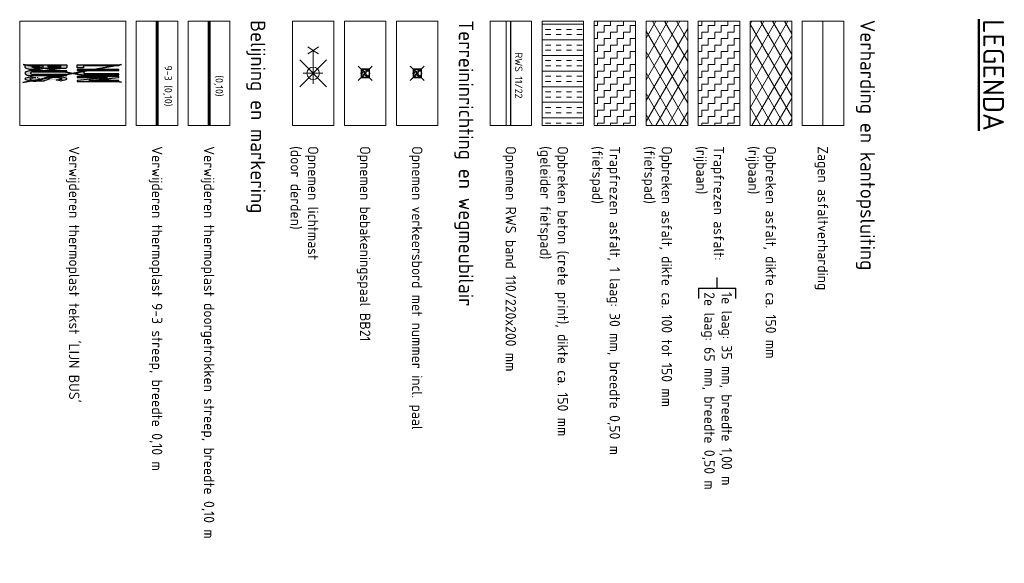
# Model space of a CAD drawing. Header units: metres. Extents: x 233392 to 233457, y 554169 to 554421.
# Tile 3 of 3: x 233392 to 233440, y 554395 to 554421. Entities that reach past the tile are written whole.
import ezdxf
from ezdxf.enums import TextEntityAlignment as Align

# ---------------------------------------------------------------- set-up
doc = ezdxf.new("R2010")
doc.units = ezdxf.units.M
for name, color, linetype, lineweight in [('N-WE-VH-VERHARDING_BETONSTRAATSTEEN_HERSTRATEN-A', 251, 'Continuous', 18), ('V-WE-IE-MEUBILAIR_WEGMEUBILAIR-S', 7, 'Continuous', 25), ('V-WE-VH-KANTOPSLUITING-T18', 10, 'Continuous', 18), ('V-WE-VH-KANTOPSLUITING_TROTTOIRBAND_RWS_110 220-G', 210, 'VH-RWSBAND_110X220-V', 25), ('V-WE-VH-KANTVERHARDING-G', 7, 'Continuous', 18), ('V-WE-VH-VERHARDING_ASFALT RIJBAAN TRAPFREES 2 LAGEN-A', 252, 'Continuous', 18), ('V-WE-VH-VERHARDING_ASFALT-A', 252, 'Continuous', 18), ('V-WE-VH-VERHARDING_ASFALT_ZAAGSNEDE-G', 7, 'VH-ZAAGSNEDE', 18), ('V-WE-VH-VERHARDING_BETON-A', 252, 'Continuous', 18), ('V-WE-VW-MARKERING_LANGS_STREEP_93_010-T18', 10, 'Continuous', 18), ('V-WE-VW-MARKERING_LANGS_STREEP_DOORGETROKKEN_010-G', 7, 'CONTINUOUS-V', 13), ('V-WE-VW-MARKERING_SYMBOOL-S', 7, 'Continuous', 25), ('X-XX-AL-LEGENDA-G', 7, 'Continuous', 18), ('X-XX-AL-LEGENDA-T25', 7, 'Continuous', 25), ('X-XX-AL-LEGENDA-T50', 7, 'Continuous', 50)]:
    doc.layers.add(name, color=color, linetype=linetype, lineweight=lineweight)
doc.layers.add('V-WE-VH-VERHARDING_ASFALT FIETSPAD TRAPFREES 1 LAAG-A', color=1, linetype='Continuous', lineweight=18, true_color=0xff0000)
doc.layers.add('V-WE-VH-VERHARDING_ASFALT FIETSPAD-A', color=1, linetype='Continuous', lineweight=18, true_color=0xff0000)
doc.styles.add('NLCS-ISO', font='NLCS-ISO.ttf')
doc.styles.add('NLCS-ISO-ANNOTATIEF-T18', font='NLCS-ISO.ttf', dxfattribs={"height": 1.8})
doc.styles.add('NLCS-ISO-ANNOTATIEF-T25', font='NLCS-ISO.ttf', dxfattribs={"height": 2.5})
doc.styles.get("Standard").update_dxf_attribs({"font": 'arial.ttf'})
doc.linetypes.add('CONTINUOUS-V', pattern='A,3.5,[24,NLCS.shx,S=0.5,R=0,X=0,Y=0],3.5', length=7)
doc.linetypes.add('VH-RWSBAND_110X220-V', pattern='A,5,[24,NLCS.shx,S=1,R=0,X=0,Y=0],5,-2,2,-2,2,-2,2,-2', length=24)
doc.linetypes.add('VH-ZAAGSNEDE', pattern='A,1e-05,-2.54,[181,NLCS.SHX,S=2.54,R=0,X=-2.54,Y=0],-5.08,[181,NLCS.SHX,S=2.54,R=180,X=2.54,Y=0],-2.54', length=10.16001)
pattern_1 = [(0, (0, 0), (0.3125000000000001, 0.3124999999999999), [0.3125, -0.3125]), (90, (0.3125, -6.938893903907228e-17), (-0.3124999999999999, 0.3125000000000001), [0.3125, -0.3125])]

# ---------------------------------------------------------------- blocks, each defined once
blk = doc.blocks.new('V-SIE-WEG_VERKEERSBORD_PAAL-SO')
for p, q in [((-0.3414213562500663, 0.3414213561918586), (0.3414213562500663, -0.3414213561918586)), ((-0.3414213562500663, -0.3414213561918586), (0.3414213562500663, 0.3414213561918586))]:
    blk.add_line(p, q)
blk.add_lwpolyline([(-0.2000000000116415, 0.1999999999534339), (-0.2000000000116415, -0.1999999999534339), (0.2000000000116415, -0.1999999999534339), (0.2000000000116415, 0.1999999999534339)], close=True)
at = {"flags": 128}
blk.add_lwpolyline([(0.2000000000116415, 0.1999999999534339), (-0.2000000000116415, 0), (0.2000000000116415, -0.1999999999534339)], close=True, dxfattribs=at)
for radius in [0.2, 0.03317412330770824]:
    blk.add_circle((0, 0), radius)
at = {"lineweight": 30}
blk.add_attdef('bordgegevens', text='', height=0.36, rotation=270, dxfattribs=at).set_placement((0.6420915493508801, -0.4417228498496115), align=Align.TOP_LEFT)
blk = doc.blocks.new('V-SVW-MARKERING_SYMBOOL_LIJNBUS_4.0')
h = blk.add_hatch(color=252)
h.dxf.hatch_style = 1
edge = h.paths.add_edge_path()
edge.add_arc((-0.391595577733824, -4.179534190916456), 0.5999999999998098, 318.0378116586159, 359.9999999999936)
edge.add_line((0.2084044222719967, -4.179534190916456), (0.2084044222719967, -0.5795341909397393))
edge.add_line((0.2084044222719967, -0.5795341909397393), (0.108404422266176, -0.5795341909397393))
edge.add_line((0.108404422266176, -0.5795341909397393), (0.108404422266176, -3.842860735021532))
edge.add_arc((-0.2354263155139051, -3.841797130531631), 0.3438323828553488, 321.5014009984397, 359.82276204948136, ccw=False)
edge.add_arc((-0.008861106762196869, -4.029534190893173), 0.04999999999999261, 211.7316134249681, 328.2683865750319, ccw=False)
edge.add_arc((0.2177041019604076, -3.841797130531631), 0.343832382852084, 180.1772379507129, 218.498599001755, ccw=False)
edge.add_line((-0.1261266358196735, -3.842860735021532), (-0.1261266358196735, -0.5795341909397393))
edge.add_line((-0.1261266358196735, -0.5795341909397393), (-0.2261266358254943, -0.5795341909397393))
edge.add_line((-0.2261266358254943, -0.5795341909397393), (-0.2261266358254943, -4.179534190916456))
edge.add_arc((0.3738733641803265, -4.179534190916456), 0.5999999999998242, 180.0000000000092, 221.9621883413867)
edge.add_arc((-0.008861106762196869, -4.523692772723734), 0.08528570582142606, 221.9621883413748, 318.0378116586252)
h.paths.add_polyline_path([(-0.5729332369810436, -1.179534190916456), (-0.5585687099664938, -1.269096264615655), (-0.5585687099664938, -2.15121417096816), (-0.573133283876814, -2.242023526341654), (-0.5879658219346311, -2.337074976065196), (-0.5984666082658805, -2.379534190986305), (-0.7202120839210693, -2.379534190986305), (-0.7202120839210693, -1.179534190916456)], flags=16)
h.paths.add_polyline_path([(-0.5544559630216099, -2.879534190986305), (-0.53227733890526, -2.930491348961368), (-0.4913957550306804, -3.149838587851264), (-0.4994825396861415, -3.680176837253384), (-0.5180126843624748, -3.764066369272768), (-0.5569399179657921, -3.861347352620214), (-0.5618944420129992, -3.879534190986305), (-0.7202120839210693, -3.879534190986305), (-0.7202120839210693, -2.879534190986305)], flags=16)
h.paths.add_polyline_path([(-0.8202120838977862, -4.579534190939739), (-0.8202120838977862, -0.5795341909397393), (-0.5439357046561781, -0.5795341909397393), (-0.4702120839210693, -0.6795341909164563), (-0.4546073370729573, -1.15953419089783), (-0.4385687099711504, -1.259534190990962), (-0.4385687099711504, -2.160776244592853), (-0.4546073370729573, -2.26077624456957), (-0.4702120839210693, -2.360776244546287), (-0.4902872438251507, -2.560706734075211), (-0.4168066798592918, -2.895102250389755), (-0.3702120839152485, -3.145102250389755), (-0.3808657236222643, -4.179510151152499), (-0.4029544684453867, -4.279510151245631), (-0.4324543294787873, -4.379510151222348), (-0.4702120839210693, -4.479510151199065), (-0.5490834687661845, -4.579510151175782), (-0.8202120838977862, -4.579510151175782)])
h.paths.add_polyline_path([(0.692742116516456, 1.520465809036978), (0.4035180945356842, 4.420465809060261), (0.3035180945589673, 4.420465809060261), (0.3035180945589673, 0.4204658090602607), (0.4035180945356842, 0.4204658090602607), (0.4035180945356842, 3.320465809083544), (0.692742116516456, 0.4204658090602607), (0.7927421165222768, 0.4204658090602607), (0.7927421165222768, 4.420465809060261), (0.692742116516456, 4.420465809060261)])
edge = h.paths.add_edge_path()
edge.add_line((-0.0965613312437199, 1.071093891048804), (-0.136645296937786, 0.6694276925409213))
edge.add_line((-0.136645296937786, 0.669427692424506), (-0.07785177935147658, 0.4861586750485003))
edge.add_line((-0.07785177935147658, 0.4861586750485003), (-0.04376594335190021, 0.4440593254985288))
edge.add_line((-0.04376594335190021, 0.4440593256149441), (-0.01422737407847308, 0.4231752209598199))
edge.add_line((-0.01422737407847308, 0.4231752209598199), (0.01663465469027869, 0.4219633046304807))
edge.add_line((0.01663465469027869, 0.4219633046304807), (0.05018988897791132, 0.4358199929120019))
edge.add_line((0.05018988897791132, 0.4358199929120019), (0.0840938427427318, 0.4784501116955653))
edge.add_line((0.0840938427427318, 0.4784501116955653), (0.1297879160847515, 0.8204658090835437))
edge.add_line((0.1297879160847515, 0.8204658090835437), (0.1393952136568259, 1.010858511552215))
edge.add_line((0.1393952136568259, 1.010858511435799), (0.139535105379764, 1.121921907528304))
edge.add_line((0.139535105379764, 1.121921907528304), (0.139535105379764, 4.420465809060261))
edge.add_line((0.139535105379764, 4.420465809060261), (0.03953510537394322, 4.420465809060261))
edge.add_line((0.03953510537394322, 4.420465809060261), (0.03953510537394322, 1.121921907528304))
edge.add_arc((-0.03832253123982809, 1.12277347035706), 0.07786229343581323, 221.5850067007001, 359.3733561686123, ccw=False)
h.paths.add_polyline_path([(-0.3568507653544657, 0.4204658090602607), (-0.2568507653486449, 0.4204658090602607), (-0.2568507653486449, 4.420465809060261), (-0.3568507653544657, 4.420465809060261)])
h.paths.add_polyline_path([(-0.8202120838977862, 0.4204658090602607), (-0.8202120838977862, 4.420465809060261), (-0.7202120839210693, 4.420465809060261), (-0.7202120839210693, 1.020465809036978), (-0.5106216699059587, 1.020465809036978), (-0.5106216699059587, 0.4204658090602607)])
edge = h.paths.add_edge_path()
edge.add_line((0.4348761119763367, -2.683794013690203), (0.5500218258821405, -2.973969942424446))
edge.add_line((0.6291940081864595, -2.504766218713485), (0.5140482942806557, -2.214590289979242))
edge.add_line((0.7498543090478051, -3.045730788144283), (0.763267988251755, -3.322972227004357))
edge.add_line((0.3142158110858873, -2.142829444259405), (0.3008021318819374, -1.865588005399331))
edge.add_ellipse((0.6962725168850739, -1.964811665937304), major_axis=(2.740805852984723e-14, 0.9715894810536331), ratio=0.4000000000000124, start_angle=100.5575613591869, end_angle=137.7319531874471)
edge.add_ellipse((0.6447127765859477, -1.694590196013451), major_axis=(3.061606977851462e-15, 0.6140909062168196), ratio=0.3999999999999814, start_angle=82.15590046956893, end_angle=147.8631871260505)
edge.add_ellipse((0.4193573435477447, -3.493970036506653), major_axis=(8.68365026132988e-16, 0.6140909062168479), ratio=0.3999999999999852, start_angle=262.1559004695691, end_angle=327.8631871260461)
edge.add_ellipse((0.3677976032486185, -3.223748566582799), major_axis=(2.594629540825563e-14, 0.9715894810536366), ratio=0.400000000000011, start_angle=-79.44243864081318, end_angle=-42.26804681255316)
edge.add_ellipse((0.7353884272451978, -1.625274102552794), major_axis=(3.332944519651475e-14, 0.8351598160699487), ratio=0.3999999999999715, start_angle=51.50140099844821, end_angle=89.82276204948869)
edge.add_ellipse((0.2951316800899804, -1.625274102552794), major_axis=(3.507808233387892e-15, 0.8351598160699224), ratio=0.3999999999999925, start_angle=-89.82276204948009, end_angle=-51.50140099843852)
edge.add_ellipse((0.5152600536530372, -1.169265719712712), major_axis=(-8.465086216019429e-18, 0.1214486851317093), ratio=0.3999999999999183, start_angle=-58.26838657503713, end_angle=58.26838657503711)
edge.add_line((0.7127306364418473, -1.238611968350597), (0.6291940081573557, -1.62269063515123))
edge.add_line((0.763267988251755, -3.322972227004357), (0.7529170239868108, -3.565869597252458))
edge.add_ellipse((0.5222459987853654, -0.7867384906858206), major_axis=(0, 0.2071567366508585), ratio=0.3999999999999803, start_angle=-48.0378116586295, end_angle=48.0378116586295)
edge.add_ellipse((0.894106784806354, -1.62269063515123), major_axis=(-1.460691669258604e-14, 1.457384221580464), ratio=0.4000000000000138, start_angle=48.03781165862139, end_angle=89.99999999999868)
edge.add_ellipse((0.1503852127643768, -1.62269063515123), major_axis=(1.203519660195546e-13, 1.457384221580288), ratio=0.4000000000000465, start_angle=-74.7197977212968, end_angle=-48.03781165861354)
edge.add_ellipse((0.3286816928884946, -3.563286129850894), major_axis=(3.139119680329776e-14, 0.8351598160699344), ratio=0.3999999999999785, start_angle=231.5014009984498, end_angle=269.8227620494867)
edge.add_ellipse((0.7689384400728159, -3.563286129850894), major_axis=(2.622955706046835e-15, 0.8351598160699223), ratio=0.3999999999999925, start_angle=90.1772379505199, end_angle=128.4985990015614)
edge.add_ellipse((0.5488100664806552, -4.019294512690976), major_axis=(-8.465086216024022e-18, 0.1214486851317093), ratio=0.3999999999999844, start_angle=121.7316134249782, end_angle=238.2683865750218)
edge.add_line((0.3513394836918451, -3.949948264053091), (0.4348761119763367, -3.565869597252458))
edge.add_line((0.3008021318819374, -1.865588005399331), (0.3111530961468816, -1.62269063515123))
edge.add_ellipse((0.541824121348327, -4.401821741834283), major_axis=(0, 0.2071567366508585), ratio=0.3999999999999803, start_angle=131.9621883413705, end_angle=228.0378116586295)
edge.add_ellipse((0.1699633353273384, -3.565869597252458), major_axis=(-2.380685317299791e-15, 1.457384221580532), ratio=0.3999999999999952, start_angle=228.0378116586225, end_angle=269.9999999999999)
edge.add_ellipse((0.9136849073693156, -3.565869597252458), major_axis=(-5.388080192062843e-14, 1.457384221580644), ratio=0.399999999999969, start_angle=105.2802022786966, end_angle=131.9621883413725)
h = blk.add_hatch(color=252)
h.dxf.hatch_style = 1
edge = h.paths.add_edge_path()
edge.add_ellipse((0.1503852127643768, -1.62269063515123), major_axis=(1.203519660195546e-13, 1.457384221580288), ratio=0.4000000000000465, start_angle=-74.7197977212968, end_angle=-48.03781165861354)
edge.add_ellipse((0.5222459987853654, -0.7867384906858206), major_axis=(0, 0.2071567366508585), ratio=0.3999999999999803, start_angle=-48.0378116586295, end_angle=48.0378116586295)
edge.add_ellipse((0.894106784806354, -1.62269063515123), major_axis=(-1.460691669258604e-14, 1.457384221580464), ratio=0.4000000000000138, start_angle=48.03781165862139, end_angle=89.99999999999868)
edge.add_line((0.3111530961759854, -1.62269063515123), (0.3085274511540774, -1.684304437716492))
edge.add_line((0.3085274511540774, -1.684304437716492), (0.5402590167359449, -2.949366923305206))
edge.add_line((0.5402590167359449, -2.949366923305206), (0.5500218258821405, -2.973969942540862))
edge.add_ellipse((0.4193573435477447, -3.493970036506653), major_axis=(8.68365026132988e-16, 0.6140909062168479), ratio=0.3999999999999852, start_angle=262.15590046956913, end_angle=327.8631871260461, ccw=False)
edge.add_ellipse((0.3286816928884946, -3.563286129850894), major_axis=(3.139119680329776e-14, 0.8351598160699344), ratio=0.3999999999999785, start_angle=266.47761270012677, end_angle=269.00560492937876, ccw=False)
edge.add_line((0.6621145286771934, -3.614597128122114), (0.728949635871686, -3.979461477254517))
edge.add_ellipse((0.1699633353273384, -3.565869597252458), major_axis=(-2.380685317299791e-15, 1.457384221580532), ratio=0.3999999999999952, start_angle=253.5134320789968, end_angle=269.9999999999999)
edge.add_line((0.752917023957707, -3.565869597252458), (0.7632679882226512, -3.322972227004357))
edge.add_line((0.763267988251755, -3.322972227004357), (0.7498543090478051, -3.045730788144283))
edge.add_ellipse((0.3677976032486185, -3.223748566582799), major_axis=(2.594629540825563e-14, 0.9715894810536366), ratio=0.400000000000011, start_angle=-79.44243864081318, end_angle=-42.26804681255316)
edge.add_line((0.6291940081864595, -2.504766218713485), (0.5140482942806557, -2.214590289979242))
edge.add_ellipse((0.6447127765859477, -1.694590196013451), major_axis=(3.061606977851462e-15, 0.6140909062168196), ratio=0.3999999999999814, start_angle=82.1559004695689, end_angle=147.8631871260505, ccw=False)
edge.add_ellipse((0.7353884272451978, -1.625274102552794), major_axis=(3.332944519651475e-14, 0.8351598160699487), ratio=0.3999999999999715, start_angle=51.50140099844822, end_angle=89.00560492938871, ccw=False)
edge.add_ellipse((0.5152600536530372, -1.169265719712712), major_axis=(-8.465086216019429e-18, 0.1214486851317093), ratio=0.3999999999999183, start_angle=-58.268386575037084, end_angle=58.268386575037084, ccw=False)
edge.add_ellipse((0.2951316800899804, -1.625274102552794), major_axis=(3.507808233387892e-15, 0.8351598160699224), ratio=0.3999999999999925, start_angle=-89.82276204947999, end_angle=-51.5014009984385, ccw=False)
edge.add_line((0.6291940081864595, -1.62269063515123), (0.7127306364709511, -1.238611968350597))
edge = h.paths.add_edge_path()
edge.add_line((0.3085274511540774, -1.684304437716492), (0.3008021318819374, -1.865588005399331))
edge.add_line((0.3008021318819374, -1.865588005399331), (0.3142158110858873, -2.142829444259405))
edge.add_ellipse((0.6962725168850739, -1.964811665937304), major_axis=(2.740805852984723e-14, 0.9715894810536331), ratio=0.4000000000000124, start_angle=100.5575613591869, end_angle=137.7319531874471)
edge.add_line((0.4348761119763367, -2.683794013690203), (0.5402590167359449, -2.949366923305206))
edge.add_line((0.5402590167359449, -2.949366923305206), (0.3085274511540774, -1.684304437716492))
edge = h.paths.add_edge_path()
edge.add_line((0.728949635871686, -3.979461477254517), (0.6621145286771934, -3.614597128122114))
edge.add_ellipse((0.3286816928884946, -3.563286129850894), major_axis=(3.139119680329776e-14, 0.8351598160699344), ratio=0.3999999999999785, start_angle=231.5014009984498, end_angle=266.47761270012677, ccw=False)
edge.add_ellipse((0.5488100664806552, -4.019294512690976), major_axis=(-8.465086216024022e-18, 0.1214486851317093), ratio=0.3999999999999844, start_angle=121.7316134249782, end_angle=238.2683865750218, ccw=False)
edge.add_ellipse((0.7689384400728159, -3.563286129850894), major_axis=(2.622955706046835e-15, 0.8351598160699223), ratio=0.3999999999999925, start_angle=90.1772379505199, end_angle=128.4985990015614, ccw=False)
edge.add_line((0.4348761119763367, -3.565869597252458), (0.3513394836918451, -3.949948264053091))
edge.add_ellipse((0.9136849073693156, -3.565869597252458), major_axis=(-5.388080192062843e-14, 1.457384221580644), ratio=0.399999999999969, start_angle=105.2802022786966, end_angle=131.9621883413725)
edge.add_ellipse((0.541824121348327, -4.401821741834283), major_axis=(0, 0.2071567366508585), ratio=0.3999999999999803, start_angle=131.9621883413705, end_angle=228.0378116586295)
edge.add_ellipse((0.1699633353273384, -3.565869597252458), major_axis=(-2.380685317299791e-15, 1.457384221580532), ratio=0.3999999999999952, start_angle=228.0378116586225, end_angle=253.5134320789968)
at = {"layer": 'N-WE-VH-VERHARDING_BETONSTRAATSTEEN_HERSTRATEN-A'}
h = blk.add_hatch(dxfattribs=at)
h.set_pattern_fill('AVH-HERSTRATEN', color=256, pattern_type=2)
h.set_pattern_definition([(59.99999999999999, (-0.008813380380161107, -0.04917697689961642), (-0.8660254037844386, 0.5000000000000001), [])])
edge = h.paths.add_edge_path()
edge.add_line((0.4348761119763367, -2.683794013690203), (0.5500218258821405, -2.973969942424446))
edge.add_line((0.6291940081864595, -2.504766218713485), (0.5140482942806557, -2.214590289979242))
edge.add_line((0.7498543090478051, -3.045730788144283), (0.763267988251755, -3.322972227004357))
edge.add_line((0.3142158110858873, -2.142829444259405), (0.3008021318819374, -1.865588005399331))
edge.add_ellipse((0.6962725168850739, -1.964811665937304), major_axis=(2.740805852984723e-14, 0.9715894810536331), ratio=0.4000000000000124, start_angle=100.5575613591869, end_angle=137.7319531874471)
edge.add_ellipse((0.6447127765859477, -1.694590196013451), major_axis=(3.061606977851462e-15, 0.6140909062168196), ratio=0.3999999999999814, start_angle=82.15590046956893, end_angle=147.8631871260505)
edge.add_ellipse((0.4193573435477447, -3.493970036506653), major_axis=(8.68365026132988e-16, 0.6140909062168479), ratio=0.3999999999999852, start_angle=262.1559004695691, end_angle=327.8631871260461)
edge.add_ellipse((0.3677976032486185, -3.223748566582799), major_axis=(2.594629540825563e-14, 0.9715894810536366), ratio=0.400000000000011, start_angle=-79.44243864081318, end_angle=-42.26804681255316)
edge.add_ellipse((0.7353884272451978, -1.625274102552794), major_axis=(3.332944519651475e-14, 0.8351598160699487), ratio=0.3999999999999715, start_angle=51.50140099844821, end_angle=89.82276204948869)
edge.add_ellipse((0.2951316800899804, -1.625274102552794), major_axis=(3.507808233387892e-15, 0.8351598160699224), ratio=0.3999999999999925, start_angle=-89.82276204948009, end_angle=-51.50140099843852)
edge.add_ellipse((0.5152600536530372, -1.169265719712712), major_axis=(-8.465086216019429e-18, 0.1214486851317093), ratio=0.3999999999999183, start_angle=-58.26838657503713, end_angle=58.26838657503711)
edge.add_line((0.7127306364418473, -1.238611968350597), (0.6291940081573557, -1.62269063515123))
edge.add_line((0.763267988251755, -3.322972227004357), (0.7529170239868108, -3.565869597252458))
edge.add_ellipse((0.5222459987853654, -0.7867384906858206), major_axis=(0, 0.2071567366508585), ratio=0.3999999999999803, start_angle=-48.0378116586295, end_angle=48.0378116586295)
edge.add_ellipse((0.894106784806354, -1.62269063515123), major_axis=(-1.460691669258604e-14, 1.457384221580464), ratio=0.4000000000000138, start_angle=48.03781165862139, end_angle=89.99999999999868)
edge.add_ellipse((0.1503852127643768, -1.62269063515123), major_axis=(1.203519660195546e-13, 1.457384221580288), ratio=0.4000000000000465, start_angle=-74.7197977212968, end_angle=-48.03781165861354)
edge.add_ellipse((0.3286816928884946, -3.563286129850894), major_axis=(3.139119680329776e-14, 0.8351598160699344), ratio=0.3999999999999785, start_angle=231.5014009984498, end_angle=269.8227620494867)
edge.add_ellipse((0.7689384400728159, -3.563286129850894), major_axis=(2.622955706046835e-15, 0.8351598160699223), ratio=0.3999999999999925, start_angle=90.1772379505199, end_angle=128.4985990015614)
edge.add_ellipse((0.5488100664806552, -4.019294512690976), major_axis=(-8.465086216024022e-18, 0.1214486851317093), ratio=0.3999999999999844, start_angle=121.7316134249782, end_angle=238.2683865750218)
edge.add_line((0.3513394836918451, -3.949948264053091), (0.4348761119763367, -3.565869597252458))
edge.add_line((0.3008021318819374, -1.865588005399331), (0.3111530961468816, -1.62269063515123))
edge.add_ellipse((0.541824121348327, -4.401821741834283), major_axis=(0, 0.2071567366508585), ratio=0.3999999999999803, start_angle=131.9621883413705, end_angle=228.0378116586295)
edge.add_ellipse((0.1699633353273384, -3.565869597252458), major_axis=(-2.380685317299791e-15, 1.457384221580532), ratio=0.3999999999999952, start_angle=228.0378116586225, end_angle=269.9999999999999)
edge.add_ellipse((0.9136849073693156, -3.565869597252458), major_axis=(-5.388080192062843e-14, 1.457384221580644), ratio=0.399999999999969, start_angle=105.2802022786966, end_angle=131.9621883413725)
at = {"lineweight": 35}
for p, q in [((-0.8558309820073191, 4.672128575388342), (0.8792452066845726, -4.79995085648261)), ((-0.8549820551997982, -4.770636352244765), (0.837355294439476, 4.672282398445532))]:
    blk.add_line(p, q, dxfattribs=at)
for p, q in [((-0.8202120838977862, 0.4204658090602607), (-0.8202120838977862, 4.420465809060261)), ((-0.8202120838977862, 4.420465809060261), (-0.7202120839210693, 4.420465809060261)), ((-0.7202120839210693, 4.420465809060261), (-0.7202120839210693, 1.020465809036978)), ((-0.2568507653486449, 4.420465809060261), (-0.3568507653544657, 4.420465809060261)), ((-0.3568507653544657, 4.420465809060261), (-0.3568507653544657, 0.4204658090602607)), ((-0.2568507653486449, 0.4204658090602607), (-0.2568507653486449, 4.420465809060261)), ((0.139535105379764, 4.420465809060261), (0.03953510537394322, 4.420465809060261)), ((0.03953510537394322, 4.420465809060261), (0.03953510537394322, 1.121921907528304)), ((0.139535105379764, 1.121921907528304), (0.139535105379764, 4.420465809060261)), ((0.4035180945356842, 4.420465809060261), (0.3035180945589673, 4.420465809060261)), ((0.3035180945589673, 4.420465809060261), (0.3035180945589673, 0.4204658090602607)), ((0.692742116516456, 1.520465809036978), (0.4035180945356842, 4.420465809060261)), ((0.7927421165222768, 4.420465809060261), (0.692742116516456, 4.420465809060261)), ((0.692742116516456, 4.420465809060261), (0.692742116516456, 1.520465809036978)), ((0.7927421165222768, 0.4204658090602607), (0.7927421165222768, 4.420465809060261)), ((0.4035180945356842, 0.4204658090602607), (0.4035180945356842, 3.320465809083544)), ((0.4035180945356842, 3.320465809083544), (0.692742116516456, 0.4204658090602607)), ((-0.7202120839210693, 1.020465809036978), (-0.5106216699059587, 1.020465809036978)), ((-0.5106216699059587, 1.020465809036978), (-0.5106216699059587, 0.4204658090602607)), ((-0.0965613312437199, 1.071093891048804), (-0.136645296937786, 0.669427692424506)), ((0.1297879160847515, 0.8204658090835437), (0.1393952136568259, 1.010858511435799)), ((0.1393952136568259, 1.010858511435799), (0.139535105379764, 1.121921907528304)), ((-0.5106216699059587, 0.4204658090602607), (-0.8202120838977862, 0.4204658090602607)), ((-0.3568507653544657, 0.4204658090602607), (-0.2568507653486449, 0.4204658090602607)), ((-0.136645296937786, 0.669427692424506), (-0.07785177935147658, 0.4861586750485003)), ((-0.07785177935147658, 0.4861586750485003), (-0.04376594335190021, 0.4440593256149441)), ((-0.04376594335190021, 0.4440593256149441), (-0.01422737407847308, 0.4231752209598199)), ((-0.01422737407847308, 0.4231752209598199), (0.01663465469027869, 0.4219633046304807)), ((0.01663465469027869, 0.4219633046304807), (0.05018988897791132, 0.4358199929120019)), ((0.05018988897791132, 0.4358199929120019), (0.0840938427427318, 0.4784501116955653)), ((0.0840938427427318, 0.4784501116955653), (0.1297879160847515, 0.8204658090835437)), ((0.3035180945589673, 0.4204658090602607), (0.4035180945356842, 0.4204658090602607)), ((0.692742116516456, 0.4204658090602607), (0.7927421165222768, 0.4204658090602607)), ((-0.8202120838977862, -4.579534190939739), (-0.8202120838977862, -0.5795341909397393)), ((-0.8202120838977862, -0.5795341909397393), (-0.5439357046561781, -0.5795341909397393)), ((-0.5439357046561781, -0.5795341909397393), (-0.4702120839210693, -0.6795341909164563)), ((-0.4702120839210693, -0.6795341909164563), (-0.4546073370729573, -1.15953419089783)), ((-0.1261266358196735, -0.5795341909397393), (-0.2261266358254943, -0.5795341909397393)), ((-0.2261266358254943, -0.5795341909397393), (-0.2261266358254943, -4.179534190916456)), ((-0.1261266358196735, -3.842860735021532), (-0.1261266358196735, -0.5795341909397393)), ((0.2084044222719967, -0.5795341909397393), (0.108404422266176, -0.5795341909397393)), ((0.108404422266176, -0.5795341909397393), (0.108404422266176, -3.842860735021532)), ((0.2084044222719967, -4.179534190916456), (0.2084044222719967, -0.5795341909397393)), ((-0.4546073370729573, -1.15953419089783), (-0.4385687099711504, -1.259534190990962)), ((-0.4385687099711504, -1.259534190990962), (-0.4385687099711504, -2.160776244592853)), ((0.3008021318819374, -1.865588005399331), (0.3111530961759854, -1.62269063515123)), ((0.3142158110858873, -2.142829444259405), (0.3008021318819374, -1.865588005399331)), ((-0.4702120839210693, -2.360776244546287), (-0.4902872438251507, -2.560706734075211)), ((-0.4902872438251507, -2.560706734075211), (-0.4168066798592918, -2.895102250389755)), ((-0.4546073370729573, -2.26077624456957), (-0.4702120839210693, -2.360776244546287)), ((-0.4385687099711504, -2.160776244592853), (-0.4546073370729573, -2.26077624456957)), ((0.6291940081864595, -2.504766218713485), (0.5140482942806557, -2.214590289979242)), ((-0.4168066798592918, -2.895102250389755), (-0.3702120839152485, -3.145102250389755)), ((-0.3702120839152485, -3.145102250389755), (-0.3808657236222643, -4.179510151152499)), ((0.3513394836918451, -3.949948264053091), (0.4348761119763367, -3.565869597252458)), ((0.7498543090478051, -3.045730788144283), (0.763267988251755, -3.322972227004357)), ((0.763267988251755, -3.322972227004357), (0.752917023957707, -3.565869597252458)), ((-0.5490834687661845, -4.579510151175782), (-0.8202120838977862, -4.579510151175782)), ((-0.8202120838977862, -4.579510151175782), (-0.8202120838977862, -4.579534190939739)), ((-0.4702120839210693, -4.479510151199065), (-0.5490834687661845, -4.579510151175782)), ((-0.5490834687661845, -4.579510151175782), (-0.5490834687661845, -4.579510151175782)), ((-0.4324543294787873, -4.379510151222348), (-0.4702120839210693, -4.479510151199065)), ((-0.4029544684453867, -4.279510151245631), (-0.4324543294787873, -4.379510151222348)), ((-0.3808657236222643, -4.179510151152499), (-0.4029544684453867, -4.279510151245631))]:
    blk.add_line(p, q)
at = {"flags": 128}
for points in [[(-0.5729332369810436, -1.179534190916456), (-0.5585687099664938, -1.269096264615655), (-0.5585687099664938, -2.15121417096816), (-0.573133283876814, -2.242023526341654), (-0.5879658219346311, -2.337074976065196), (-0.5984666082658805, -2.379534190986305), (-0.7202120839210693, -2.379534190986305), (-0.7202120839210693, -1.179534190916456)], [(-0.5544559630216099, -2.879534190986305), (-0.53227733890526, -2.930491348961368), (-0.4913957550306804, -3.149838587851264), (-0.4994825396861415, -3.680176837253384), (-0.5180126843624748, -3.764066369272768), (-0.5569399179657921, -3.861347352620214), (-0.5618944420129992, -3.879534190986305), (-0.7202120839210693, -3.879534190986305), (-0.7202120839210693, -2.879534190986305)]]:
    blk.add_lwpolyline(points, close=True, dxfattribs=at)
for points in [[(0.7127306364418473, -1.238611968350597), (0.6291940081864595, -1.62269063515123)], [(0.4348761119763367, -2.683794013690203), (0.5500218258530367, -2.973969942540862)]]:
    blk.add_lwpolyline(points, dxfattribs=at)
for centre, radius, start, end in [((-0.03832253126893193, 1.122773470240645), 0.07786229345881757, 221.5850066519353, 359.3733562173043), ((0.3738733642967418, -4.179534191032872), 0.6000000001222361, 179.9999999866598, 221.9621883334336), ((0.2177041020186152, -3.841797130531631), 0.3438323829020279, 180.1772379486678, 218.4985989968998), ((-0.008861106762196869, -4.523692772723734), 0.08528570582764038, 221.9621883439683, 318.0378116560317), ((-0.008861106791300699, -4.029534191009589), 0.04999999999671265, 211.731613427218, 328.2683865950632), ((-0.2354263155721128, -3.841797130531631), 0.3438323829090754, 321.5014010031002, 359.8227620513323), ((-0.3915955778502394, -4.179534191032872), 0.600000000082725, 318.0378116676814, 1.334021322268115e-08)]:
    blk.add_arc(centre, radius, start, end)
for centre, major_axis, ratio, start_param, end_param in [((0.894106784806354, -1.62269063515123), (-1.460691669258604e-14, 1.457384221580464), 0.4000000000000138, 0.8384179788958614, 1.570796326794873), ((0.5222459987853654, -0.7867384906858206), (0, 0.2071567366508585), 0.3999999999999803, -0.838417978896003, 0.8384179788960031), ((0.1503852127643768, -1.62269063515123), (1.203519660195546e-13, 1.457384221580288), 0.4000000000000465, -1.304106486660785, -0.8384179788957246), ((0.6447127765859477, -1.694590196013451), (3.061606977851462e-15, 0.6140909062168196), 0.3999999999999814, 1.433890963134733, 2.580699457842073), ((0.7353884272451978, -1.625274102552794), (3.332944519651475e-14, 0.8351598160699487), 0.3999999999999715, 0.8988690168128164, 1.567702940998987), ((0.5152600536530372, -1.169265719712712), (-8.465086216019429e-18, 0.1214486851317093), 0.3999999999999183, -1.01697519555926, 1.016975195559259), ((0.2951316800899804, -1.625274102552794), (3.507808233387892e-15, 0.8351598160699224), 0.3999999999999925, -1.567702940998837, -0.8988690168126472), ((0.6962725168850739, -1.964811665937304), (2.740805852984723e-14, 0.9715894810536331), 0.4000000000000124, 1.755060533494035, 2.403876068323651), ((0.3677976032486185, -3.223748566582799), (2.594629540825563e-14, 0.9715894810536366), 0.400000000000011, -1.386532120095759, -0.7377165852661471), ((0.7689384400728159, -3.563286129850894), (2.622955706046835e-15, 0.8351598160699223), 0.3999999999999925, 1.573889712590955, 2.242723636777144), ((0.4193573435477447, -3.493970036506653), (8.68365026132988e-16, 0.6140909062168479), 0.3999999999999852, 4.575483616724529, 5.72229211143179), ((0.3286816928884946, -3.563286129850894), (3.139119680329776e-14, 0.8351598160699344), 0.3999999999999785, 4.040461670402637, 4.709295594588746), ((0.1699633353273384, -3.565869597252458), (-2.380685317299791e-15, 1.457384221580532), 0.3999999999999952, 3.980010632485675, 4.712388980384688), ((0.9136849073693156, -3.565869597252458), (-5.388080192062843e-14, 1.457384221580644), 0.399999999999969, 1.837486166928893, 2.303174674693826), ((0.541824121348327, -4.401821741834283), (0, 0.2071567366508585), 0.3999999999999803, 2.30317467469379, 3.980010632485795), ((0.5488100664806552, -4.019294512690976), (-8.465086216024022e-18, 0.1214486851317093), 0.3999999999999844, 2.124617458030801, 4.158567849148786)]:
    blk.add_ellipse(centre, major_axis=major_axis, ratio=ratio, start_param=start_param, end_param=end_param)
blk = doc.blocks.new('V-SIE-WEG_LICHTMAST_1UITHOUDER-SO')
for p, q in [((0.646533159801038, -0.646459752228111), (-0.646360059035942, 0.6464334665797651)), ((-0.646360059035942, -0.646459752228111), (0.646533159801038, 0.6464334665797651)), ((-1.099913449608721, -1.314282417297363e-05), (-1.267671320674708, 0.2486981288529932)), ((-1.099913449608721, -1.314282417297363e-05), (-0.9321555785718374, 0.2486981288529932)), ((8.655036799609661e-05, -0.484013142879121), (8.655036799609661e-05, 0.4659868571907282)), ((-1.099913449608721, -1.314282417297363e-05), (-1.267671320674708, -0.2487244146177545)), ((-0.2999134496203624, -1.314282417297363e-05), (-1.099913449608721, -1.314282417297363e-05)), ((-1.099913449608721, -1.314282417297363e-05), (-0.9321555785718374, -0.2487244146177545)), ((8.655036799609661e-05, -1.314282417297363e-05), (-0.2989134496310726, -1.314282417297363e-05)), ((8.655036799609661e-05, -1.314282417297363e-05), (0.5030865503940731, -1.314282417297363e-05))]:
    blk.add_line(p, q)
blk.add_circle((0, 0), 0.3000000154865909)

msp = doc.modelspace()

# ---------------------------------------------------------------- hatches: boundary and pattern name
at = {"layer": 'V-WE-VH-VERHARDING_ASFALT FIETSPAD TRAPFREES 1 LAAG-A', "ltscale": 0.2}
h = msp.add_hatch(dxfattribs=at)
h.set_pattern_fill('AVH-ASFALT_FREESVAK', color=256, angle=-1.272221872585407e-14, style=0, pattern_type=2)
h.set_pattern_definition(pattern_1)
h.paths.add_polyline_path([(233421.8270161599, 554421.142843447), (233419.8270161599, 554421.142843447), (233419.8270161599, 554416.142843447), (233421.8270161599, 554416.142843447)])
at = {"layer": 'V-WE-VH-VERHARDING_ASFALT FIETSPAD-A'}
h = msp.add_hatch(dxfattribs=at)
h.set_pattern_fill('AVH-ASFALT', color=256, scale=2.5, angle=-1.272221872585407e-14, style=0, pattern_type=2)
h.set_pattern_definition([(59.99999999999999, (0, 0), (-0.4330127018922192, 0.2500000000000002), []), (120, (0, 0), (-0.4330127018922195, -0.2499999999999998), [])])
h.paths.add_polyline_path([(233424.3270161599, 554421.142843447), (233422.3270161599, 554421.142843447), (233422.3270161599, 554416.142843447), (233424.3270161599, 554416.142843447)])
at = {"layer": 'V-WE-VH-VERHARDING_ASFALT RIJBAAN TRAPFREES 2 LAGEN-A', "ltscale": 0.2}
h = msp.add_hatch(dxfattribs=at)
h.set_pattern_fill('AVH-ASFALT_FREESVAK', color=256, angle=-1.272221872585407e-14, style=0, pattern_type=2)
h.set_pattern_definition(pattern_1)
h.paths.add_polyline_path([(233426.8270161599, 554421.142843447), (233424.8270161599, 554421.142843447), (233424.8270161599, 554416.142843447), (233426.8270161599, 554416.142843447)])
at = {"layer": 'V-WE-VH-VERHARDING_ASFALT-A', "ltscale": 0.2}
h = msp.add_hatch(dxfattribs=at)
h.set_pattern_fill('AVH-ASFALT', color=256, scale=2.5, style=0, pattern_type=2)
h.set_pattern_definition([(59.99999999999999, (0, 0), (-0.4330127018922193, 0.2500000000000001), []), (120, (0, 0), (-0.4330127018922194, -0.2499999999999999), [])])
h.paths.add_polyline_path([(233429.3270161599, 554421.142843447), (233427.3270161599, 554421.142843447), (233427.3270161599, 554416.142843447), (233429.3270161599, 554416.142843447)])
at = {"layer": 'V-WE-VH-VERHARDING_BETON-A', "ltscale": 0.2}
h = msp.add_hatch(dxfattribs=at)
h.set_pattern_fill('AVH-BETON_GEWAPEND', color=256, style=0, pattern_type=2)
h.set_pattern_definition([(0, (0, 0), (0, 0.75), []), (0, (0, 0.25), (0, 0.75), [0.25, -0.25]), (0, (0, 0.5), (0, 0.75), [0.25, -0.25])])
h.paths.add_polyline_path([(233419.3270161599, 554421.142843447), (233417.3270161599, 554421.142843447), (233417.3270161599, 554416.142843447), (233419.3270161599, 554416.142843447)])

# ---------------------------------------------------------------- linework, layer by layer
at = {"layer": 'V-WE-VH-KANTOPSLUITING_TROTTOIRBAND_RWS_110 220-G'}
msp.add_line((233415.8270161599, 554416.142843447), (233415.8270161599, 554421.142843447), dxfattribs=at)
at = {"layer": 'V-WE-VH-KANTVERHARDING-G'}
msp.add_line((233415.6070161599, 554416.142843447), (233415.6070161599, 554421.142843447), dxfattribs=at)
at = {"layer": 'V-WE-VH-VERHARDING_ASFALT_ZAAGSNEDE-G', "ltscale": 0.2, "flags": 128}
msp.add_lwpolyline([(233430.8270161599, 554416.142843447), (233430.8270161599, 554421.142843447)], dxfattribs=at)
at = {"layer": 'V-WE-VW-MARKERING_LANGS_STREEP_DOORGETROKKEN_010-G', "ltscale": 2.5, "const_width": 0.15, "flags": 128}
for points in [[(233398.8270161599, 554421.142843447), (233398.8270161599, 554416.142843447)], [(233401.3270161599, 554421.142843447), (233401.3270161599, 554416.142843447)]]:
    msp.add_lwpolyline(points, dxfattribs=at)
at = {"layer": 'X-XX-AL-LEGENDA-G', "ltscale": 0.2, "flags": 128}
for points in [[(233397.3270161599, 554421.142843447), (233392.2225302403, 554421.142843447), (233392.2225302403, 554416.142843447), (233397.3270161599, 554416.142843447)], [(233399.8270161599, 554421.142843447), (233397.8270161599, 554421.142843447), (233397.8270161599, 554416.142843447), (233399.8270161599, 554416.142843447)], [(233402.3270161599, 554421.142843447), (233400.3270161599, 554421.142843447), (233400.3270161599, 554416.142843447), (233402.3270161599, 554416.142843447)], [(233407.3270161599, 554421.142843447), (233405.3270161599, 554421.142843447), (233405.3270161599, 554416.142843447), (233407.3270161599, 554416.142843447)], [(233409.8270161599, 554421.142843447), (233407.8270161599, 554421.142843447), (233407.8270161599, 554416.142843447), (233409.8270161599, 554416.142843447)], [(233412.3270161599, 554421.142843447), (233410.3270161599, 554421.142843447), (233410.3270161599, 554416.142843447), (233412.3270161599, 554416.142843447)], [(233416.8270161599, 554421.142843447), (233414.8270161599, 554421.142843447), (233414.8270161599, 554416.142843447), (233416.8270161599, 554416.142843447)], [(233419.3270161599, 554421.142843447), (233417.3270161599, 554421.142843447), (233417.3270161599, 554416.142843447), (233419.3270161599, 554416.142843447)], [(233421.8270161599, 554421.142843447), (233419.8270161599, 554421.142843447), (233419.8270161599, 554416.142843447), (233421.8270161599, 554416.142843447)], [(233424.3270161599, 554421.142843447), (233422.3270161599, 554421.142843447), (233422.3270161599, 554416.142843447), (233424.3270161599, 554416.142843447)], [(233426.8270161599, 554421.142843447), (233424.8270161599, 554421.142843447), (233424.8270161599, 554416.142843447), (233426.8270161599, 554416.142843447)], [(233429.3270161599, 554421.142843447), (233427.3270161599, 554421.142843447), (233427.3270161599, 554416.142843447), (233429.3270161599, 554416.142843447)], [(233431.8270161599, 554421.142843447), (233429.8270161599, 554421.142843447), (233429.8270161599, 554416.142843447), (233431.8270161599, 554416.142843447)]]:
    msp.add_lwpolyline(points, close=True, dxfattribs=at)
at = {"layer": 'X-XX-AL-LEGENDA-T25', "ltscale": 0.2}
for p, q in [((233425.7421111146, 554408.3297627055), (233425.7421111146, 554408.8297627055)), ((233424.8411774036, 554408.3297627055), (233424.8411774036, 554407.8297627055)), ((233424.8411774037, 554408.3297627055), (233426.6425277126, 554408.3297627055)), ((233426.6425277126, 554407.8297627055), (233426.6425277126, 554408.3297627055))]:
    msp.add_line(p, q, dxfattribs=at)

# ---------------------------------------------------------------- block references
at = {"layer": 'V-WE-IE-MEUBILAIR_WEGMEUBILAIR-S'}
for p in [(233408.8270161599, 554418.642843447), (233411.3270161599, 554418.642843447)]:
    msp.add_blockref('V-SIE-WEG_VERKEERSBORD_PAAL-SO', p, dxfattribs=at)
at = {"layer": 'V-WE-VH-KANTVERHARDING-G', "rotation": 270}
msp.add_blockref('V-SIE-WEG_LICHTMAST_1UITHOUDER-SO', (233406.3270161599, 554418.642843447), dxfattribs=at)
at = {"layer": 'V-WE-VW-MARKERING_SYMBOOL-S', "xscale": 0.4999999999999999, "yscale": 0.4999999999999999, "zscale": 0.4999999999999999, "rotation": 270}
msp.add_blockref('V-SVW-MARKERING_SYMBOOL_LIJNBUS_4.0', (233394.7791667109, 554418.642843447), dxfattribs=at)

# ---------------------------------------------------------------- texts
at = {"layer": 'V-WE-VH-KANTOPSLUITING-T18', "ltscale": 0.2, "style": 'NLCS-ISO-ANNOTATIEF-T18'}
msp.add_text('RWS 11/22', height=0.36, rotation=270, dxfattribs=at).set_placement((233416.0270161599, 554419.6522093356))
at = {"layer": 'V-WE-VW-MARKERING_LANGS_STREEP_93_010-T18', "style": 'NLCS-ISO-ANNOTATIEF-T18'}
for s, p in [('9-3 (0,10)', (233399.0783483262, 554418.0344029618)), ('(0,10)', (233401.5270161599, 554418.0344029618))]:
    msp.add_text(s, height=0.36, rotation=270, dxfattribs=at).set_placement(p, align=Align.BOTTOM_CENTER)
at = {"layer": 'X-XX-AL-LEGENDA-T25', "style": 'NLCS-ISO-ANNOTATIEF-T25'}
for s, p in [('Belijning en markering', (233403.3270161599, 554421.1928434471)), ('Terreininrichting en wegmeubilair', (233413.3270161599, 554421.1928434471)), ('Verharding en kantopsluiting', (233432.6270161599, 554421.212843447))]:
    msp.add_text(s, height=0.7, rotation=270, dxfattribs=at).set_placement(p)
at = {"layer": 'X-XX-AL-LEGENDA-T25', "ltscale": 0.2, "char_height": 0.5, "attachment_point": 1, "rotation": 270, "style": 'NLCS-ISO-ANNOTATIEF-T25'}
for s, insert, width in [("Verwijderen thermoplast tekst 'LIJN BUS'", (233395.0931685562, 554415.142843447), 20.36613936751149), ('Verwijderen thermoplast 9-3 streep, breedte 0,10 m', (233399.0770161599, 554415.142843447), 20.36613936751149), ('Verwijderen thermoplast doorgetrokken streep, breedte 0,10 m', (233401.5770161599, 554415.142843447), 20.36613936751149), ('\\A1;Opnemen lichtmast\\P(door derden)', (233406.5770161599, 554415.142843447), 16.27277442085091), ('\\A1;Opnemen bebakeningspaal BB21', (233409.0770161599, 554415.142843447), 16.27277442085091), ('\\A1;Opnemen verkeersbord met nummer incl. paal', (233411.5770161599, 554415.142843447), 16.27277442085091), ('\\A1;Opnemen RWS band 110/220x200 mm', (233416.0770161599, 554415.142843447), 16.27277442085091), ('\\A1;Opbreken beton (crete print), dikte ca. 150 mm\\P(geleider fietspad)', (233418.5770161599, 554415.142843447), 16.27277442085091), ('\\A1;Trapfrezen asfalt, 1 laag: 30 mm, breedte 0,50 m\\P(fietspad)', (233421.0770161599, 554415.142843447), 16.27277442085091), ('\\A1;Opbreken asfalt, dikte ca. 100 tot 150 mm\\P(fietspad)', (233423.5770161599, 554415.142843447), 13.23788161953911), ('\\A1;Trapfrezen asfalt:\\P(rijbaan)', (233426.0770161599, 554415.142843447), 13.23788161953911), ('\\A1;Opbreken asfalt, dikte ca. 150 mm\\P(rijbaan)', (233428.5770161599, 554415.142843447), 13.23788161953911), ('Zagen asfaltverharding', (233431.0770161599, 554415.142843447), 19.07137157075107), ('\\A1;1e laag: 35 mm, breedte 1,00 m\\P2e laag: 65 mm, breedte 0,50 m', (233426.4586666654, 554408.1315103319), 15.24781323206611)]:
    msp.add_mtext(s, dxfattribs=dict(at, insert=insert, width=width))
at = {"layer": 'X-XX-AL-LEGENDA-T50', "style": 'NLCS-ISO'}
msp.add_text('%%ULEGENDA', height=1, rotation=270, dxfattribs=at).set_placement((233438.5270161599, 554421.242843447))

doc.saveas('drawing.dxf')
